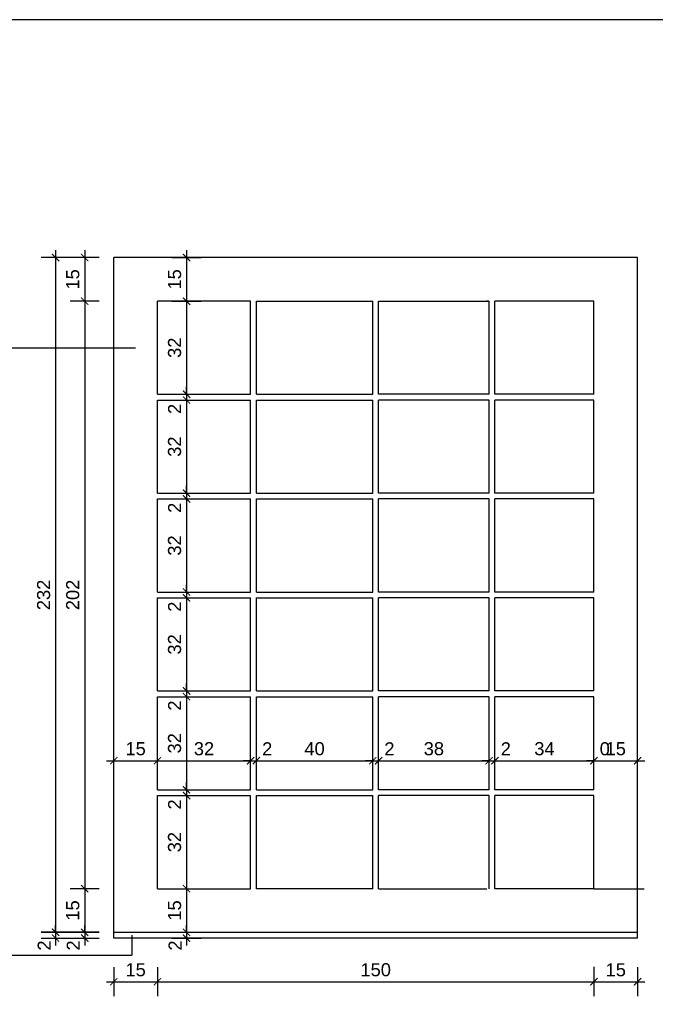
# Model space of a CAD drawing. Header units: millimetres. Extents: x 167273 to 188273, y -125105 to -88145.
# Tile 62 of 210: x 178940 to 179159, y -124136 to -123797. Entities that reach past the tile are written whole.
import ezdxf

# ---------------------------------------------------------------- set-up
doc = ezdxf.new("R2010")
doc.units = ezdxf.units.MM
doc.header["$PDMODE"] = 35
doc.header["$PDSIZE"] = 5
for name, color, linetype in [('a-wymiary', 9, 'Continuous'), ('b-cienka', 9, 'Continuous'), ('b-widokowa', 7, 'Continuous'), ('CIENKIE', 9, 'Continuous'), ('WYMIAR_PODST', 161, 'Continuous')]:
    doc.layers.add(name, color=color, linetype=linetype)
doc.styles.add('PPAB_25', font='ARIAL.TTF', dxfattribs={"height": 4.5})
doc.dimstyles.new('PPAB_25', dxfattribs={"dimscale": 0, "dimtxt": 4.5, "dimasz": 2.5, "dimexe": 5, "dimexo": 5, "dimgap": 1.8, "dimtad": 1, "dimdec": 0, "dimrnd": 0.5, "dimzin": 0, "dimdsep": 46, "dimtxsty": 'PPAB_25', "dimblk": 'ARCHTICK', "dimcen": 0.09, "dimdle": 2.5, "dimclrd": 9, "dimclre": 9, "dimclrt": 161, "dimadec": 0, "dimazin": 0, "dimtfac": 1, "dimtdec": 0, "dimtofl": 0, "dimtmove": 2, "dimatfit": 3, "dimldrblk": 'ARCHTICK', "dimfxl": 0, "dimtolj": 1, "dimtzin": 0, "dimarcsym": 0})

# ---------------------------------------------------------------- blocks, each defined once
blk = doc.blocks.new('_ArchTick')
at = {"layer": 'WYMIAR_PODST', "color": 0, "const_width": 0.15}
blk.add_lwpolyline([(-0.5, -0.5), (0.5, 0.5)], dxfattribs=at)
blk = doc.blocks.new('*D566')
at = {"layer": 'a-wymiary', "color": 9, "lineweight": -2}
for p, q in [((178997.6, -123876.71), (178997.6, -123896.71)), ((178992.6, -123879.21), (179002.6, -123879.21)), ((178992.6, -123894.21), (179002.6, -123894.21))]:
    blk.add_line(p, q, dxfattribs=at)
at = {"layer": 'Defpoints', "color": 0}
for p in [(178987.6, -123879.21), (178987.6, -123894.21), (178997.6, -123894.21)]:
    blk.add_point(p, dxfattribs=at)
at = {"layer": 'a-wymiary', "color": 9, "lineweight": -2, "xscale": 2.5, "yscale": 2.5, "zscale": 2.5}
for p, rotation in [((178997.6, -123879.21), 90), ((178997.6, -123894.21), 270)]:
    blk.add_blockref('_ArchTick', p, dxfattribs=dict(at, rotation=rotation))
at = {"layer": 'a-wymiary', "color": 161, "insert": (178993.51, -123886.71), "char_height": 4.5, "attachment_point": 5, "rotation": 90, "style": 'PPAB_25'}
blk.add_mtext('\\A1;15', dxfattribs=at)
blk = doc.blocks.new('*D567')
at = {"layer": 'a-wymiary', "color": 9, "lineweight": -2}
for p, q in [((178992.6, -123894.21), (179002.6, -123894.21)), ((178997.6, -123891.71), (178997.6, -123928.71)), ((178992.6, -123926.21), (179002.6, -123926.21))]:
    blk.add_line(p, q, dxfattribs=at)
at = {"layer": 'Defpoints', "color": 0}
for p in [(178987.6, -123894.21), (178987.6, -123926.21), (178997.6, -123926.21)]:
    blk.add_point(p, dxfattribs=at)
at = {"layer": 'a-wymiary', "color": 9, "lineweight": -2, "xscale": 2.5, "yscale": 2.5, "zscale": 2.5}
for p, rotation in [((178997.6, -123894.21), 90), ((178997.6, -123926.21), 270)]:
    blk.add_blockref('_ArchTick', p, dxfattribs=dict(at, rotation=rotation))
at = {"layer": 'a-wymiary', "color": 161, "insert": (178993.5, -123910.21), "char_height": 4.5, "attachment_point": 5, "rotation": 90, "style": 'PPAB_25'}
blk.add_mtext('\\A1;32', dxfattribs=at)
blk = doc.blocks.new('*D568')
at = {"layer": 'a-wymiary', "color": 9, "lineweight": -2}
for p, q in [((178997.6, -123925.71), (178997.6, -123962.71)), ((178992.6, -123928.21), (179002.6, -123928.21)), ((178992.6, -123960.21), (179002.6, -123960.21))]:
    blk.add_line(p, q, dxfattribs=at)
at = {"layer": 'Defpoints', "color": 0}
for p in [(178987.6, -123928.21), (178987.6, -123960.21), (178997.6, -123960.21)]:
    blk.add_point(p, dxfattribs=at)
at = {"layer": 'a-wymiary', "color": 9, "lineweight": -2, "xscale": 2.5, "yscale": 2.5, "zscale": 2.5}
for p, rotation in [((178997.6, -123928.21), 90), ((178997.6, -123960.21), 270)]:
    blk.add_blockref('_ArchTick', p, dxfattribs=dict(at, rotation=rotation))
at = {"layer": 'a-wymiary', "color": 161, "insert": (178993.5, -123944.21), "char_height": 4.5, "attachment_point": 5, "rotation": 90, "style": 'PPAB_25'}
blk.add_mtext('\\A1;32', dxfattribs=at)
blk = doc.blocks.new('*D569')
at = {"layer": 'a-wymiary', "color": 9, "lineweight": -2}
for p, q in [((178997.6, -123959.71), (178997.6, -123996.71)), ((178992.6, -123962.21), (179002.6, -123962.21)), ((178992.6, -123994.21), (179002.6, -123994.21))]:
    blk.add_line(p, q, dxfattribs=at)
at = {"layer": 'Defpoints', "color": 0}
for p in [(178987.6, -123962.21), (178987.6, -123994.21), (178997.6, -123994.21)]:
    blk.add_point(p, dxfattribs=at)
at = {"layer": 'a-wymiary', "color": 9, "lineweight": -2, "xscale": 2.5, "yscale": 2.5, "zscale": 2.5}
for p, rotation in [((178997.6, -123962.21), 90), ((178997.6, -123994.21), 270)]:
    blk.add_blockref('_ArchTick', p, dxfattribs=dict(at, rotation=rotation))
at = {"layer": 'a-wymiary', "color": 161, "insert": (178993.5, -123978.21), "char_height": 4.5, "attachment_point": 5, "rotation": 90, "style": 'PPAB_25'}
blk.add_mtext('\\A1;32', dxfattribs=at)
blk = doc.blocks.new('*D570')
at = {"layer": 'a-wymiary', "color": 9, "lineweight": -2}
for p, q in [((178997.6, -123993.71), (178997.6, -124030.71)), ((178992.6, -123996.21), (179002.6, -123996.21)), ((178992.6, -124028.21), (179002.6, -124028.21))]:
    blk.add_line(p, q, dxfattribs=at)
at = {"layer": 'Defpoints', "color": 0}
for p in [(178987.6, -123996.21), (178987.6, -124028.21), (178997.6, -124028.21)]:
    blk.add_point(p, dxfattribs=at)
at = {"layer": 'a-wymiary', "color": 9, "lineweight": -2, "xscale": 2.5, "yscale": 2.5, "zscale": 2.5}
for p, rotation in [((178997.6, -123996.21), 90), ((178997.6, -124028.21), 270)]:
    blk.add_blockref('_ArchTick', p, dxfattribs=dict(at, rotation=rotation))
at = {"layer": 'a-wymiary', "color": 161, "insert": (178993.5, -124012.21), "char_height": 4.5, "attachment_point": 5, "rotation": 90, "style": 'PPAB_25'}
blk.add_mtext('\\A1;32', dxfattribs=at)
blk = doc.blocks.new('*D571')
at = {"layer": 'a-wymiary', "color": 9, "lineweight": -2}
for p, q in [((178997.6, -124027.71), (178997.6, -124064.71)), ((178992.6, -124030.21), (179002.6, -124030.21)), ((178992.6, -124062.21), (179002.6, -124062.21))]:
    blk.add_line(p, q, dxfattribs=at)
at = {"layer": 'Defpoints', "color": 0}
for p in [(178987.6, -124030.21), (178987.6, -124062.21), (178997.6, -124062.21)]:
    blk.add_point(p, dxfattribs=at)
at = {"layer": 'a-wymiary', "color": 9, "lineweight": -2, "xscale": 2.5, "yscale": 2.5, "zscale": 2.5}
for p, rotation in [((178997.6, -124030.21), 90), ((178997.6, -124062.21), 270)]:
    blk.add_blockref('_ArchTick', p, dxfattribs=dict(at, rotation=rotation))
at = {"layer": 'a-wymiary', "color": 161, "insert": (178993.5, -124046.21), "char_height": 4.5, "attachment_point": 5, "rotation": 90, "style": 'PPAB_25'}
blk.add_mtext('\\A1;32', dxfattribs=at)
blk = doc.blocks.new('*D572')
at = {"layer": 'a-wymiary', "color": 9, "lineweight": -2}
for p, q in [((178997.6, -124062.21), (178997.6, -124059.71)), ((178992.6, -124062.21), (179002.6, -124062.21)), ((178992.6, -124064.21), (179002.6, -124064.21)), ((178997.6, -124064.21), (178997.6, -124066.71))]:
    blk.add_line(p, q, dxfattribs=at)
at = {"layer": 'Defpoints', "color": 0}
for p in [(178987.6, -124062.21), (178987.6, -124064.21), (178997.6, -124064.21)]:
    blk.add_point(p, dxfattribs=at)
at = {"layer": 'a-wymiary', "color": 9, "lineweight": -2, "xscale": 2.5, "yscale": 2.5, "zscale": 2.5}
for p, rotation in [((178997.6, -124062.21), 270), ((178997.6, -124064.21), 90)]:
    blk.add_blockref('_ArchTick', p, dxfattribs=dict(at, rotation=rotation))
at = {"layer": 'a-wymiary', "color": 161, "insert": (178993.5, -124067.24), "char_height": 4.5, "attachment_point": 5, "rotation": 90, "style": 'PPAB_25'}
blk.add_mtext('\\A1;2', dxfattribs=at)
blk = doc.blocks.new('*D573')
at = {"layer": 'a-wymiary', "color": 9, "lineweight": -2}
for p, q in [((178997.6, -124061.71), (178997.6, -124098.71)), ((178992.6, -124064.21), (179002.6, -124064.21)), ((178992.6, -124096.21), (179002.6, -124096.21))]:
    blk.add_line(p, q, dxfattribs=at)
at = {"layer": 'Defpoints', "color": 0}
for p in [(178987.6, -124064.21), (178987.6, -124096.21), (178997.6, -124096.21)]:
    blk.add_point(p, dxfattribs=at)
at = {"layer": 'a-wymiary', "color": 9, "lineweight": -2, "xscale": 2.5, "yscale": 2.5, "zscale": 2.5}
for p, rotation in [((178997.6, -124064.21), 90), ((178997.6, -124096.21), 270)]:
    blk.add_blockref('_ArchTick', p, dxfattribs=dict(at, rotation=rotation))
at = {"layer": 'a-wymiary', "color": 161, "insert": (178993.5, -124080.21), "char_height": 4.5, "attachment_point": 5, "rotation": 90, "style": 'PPAB_25'}
blk.add_mtext('\\A1;32', dxfattribs=at)
blk = doc.blocks.new('*D574')
at = {"layer": 'a-wymiary', "color": 9, "lineweight": -2}
for p, q in [((178997.6, -124093.71), (178997.6, -124113.71)), ((178992.6, -124096.21), (179002.6, -124096.21)), ((178992.6, -124111.21), (179002.6, -124111.21))]:
    blk.add_line(p, q, dxfattribs=at)
at = {"layer": 'Defpoints', "color": 0}
for p in [(178987.6, -124096.21), (178987.6, -124111.21), (178997.6, -124111.21)]:
    blk.add_point(p, dxfattribs=at)
at = {"layer": 'a-wymiary', "color": 9, "lineweight": -2, "xscale": 2.5, "yscale": 2.5, "zscale": 2.5}
for p, rotation in [((178997.6, -124096.21), 90), ((178997.6, -124111.21), 270)]:
    blk.add_blockref('_ArchTick', p, dxfattribs=dict(at, rotation=rotation))
at = {"layer": 'a-wymiary', "color": 161, "insert": (178993.51, -124103.71), "char_height": 4.5, "attachment_point": 5, "rotation": 90, "style": 'PPAB_25'}
blk.add_mtext('\\A1;15', dxfattribs=at)
blk = doc.blocks.new('*D575')
at = {"layer": 'a-wymiary', "color": 9, "lineweight": -2}
for p, q in [((178997.6, -124111.21), (178997.6, -124108.71)), ((178992.6, -124111.21), (179002.6, -124111.21)), ((178992.6, -124113.21), (179002.6, -124113.21)), ((178997.6, -124113.21), (178997.6, -124115.71))]:
    blk.add_line(p, q, dxfattribs=at)
at = {"layer": 'Defpoints', "color": 0}
for p in [(178987.6, -124111.21), (178987.6, -124113.21), (178997.6, -124113.21)]:
    blk.add_point(p, dxfattribs=at)
at = {"layer": 'a-wymiary', "color": 9, "lineweight": -2, "xscale": 2.5, "yscale": 2.5, "zscale": 2.5}
for p, rotation in [((178997.6, -124111.21), 270), ((178997.6, -124113.21), 90)]:
    blk.add_blockref('_ArchTick', p, dxfattribs=dict(at, rotation=rotation))
at = {"layer": 'a-wymiary', "color": 161, "insert": (178993.68, -124115.74), "char_height": 4.5, "attachment_point": 5, "rotation": 90, "style": 'PPAB_25'}
blk.add_mtext('\\A1;2', dxfattribs=at)
blk = doc.blocks.new('*D576')
at = {"layer": 'a-wymiary', "color": 9, "lineweight": -2}
for p, q in [((178997.6, -124028.21), (178997.6, -124025.71)), ((178992.6, -124028.21), (179002.6, -124028.21)), ((178992.6, -124030.21), (179002.6, -124030.21)), ((178997.6, -124030.21), (178997.6, -124032.71))]:
    blk.add_line(p, q, dxfattribs=at)
at = {"layer": 'Defpoints', "color": 0}
for p in [(178987.6, -124028.21), (178987.6, -124030.21), (178997.6, -124030.21)]:
    blk.add_point(p, dxfattribs=at)
at = {"layer": 'a-wymiary', "color": 9, "lineweight": -2, "xscale": 2.5, "yscale": 2.5, "zscale": 2.5}
for p, rotation in [((178997.6, -124028.21), 270), ((178997.6, -124030.21), 90)]:
    blk.add_blockref('_ArchTick', p, dxfattribs=dict(at, rotation=rotation))
at = {"layer": 'a-wymiary', "color": 161, "insert": (178993.5, -124033.24), "char_height": 4.5, "attachment_point": 5, "rotation": 90, "style": 'PPAB_25'}
blk.add_mtext('\\A1;2', dxfattribs=at)
blk = doc.blocks.new('*D577')
at = {"layer": 'a-wymiary', "color": 9, "lineweight": -2}
for p, q in [((178997.6, -123994.21), (178997.6, -123991.71)), ((178992.6, -123994.21), (179002.6, -123994.21)), ((178992.6, -123996.21), (179002.6, -123996.21)), ((178997.6, -123996.21), (178997.6, -123998.71))]:
    blk.add_line(p, q, dxfattribs=at)
at = {"layer": 'Defpoints', "color": 0}
for p in [(178987.6, -123994.21), (178987.6, -123996.21), (178997.6, -123996.21)]:
    blk.add_point(p, dxfattribs=at)
at = {"layer": 'a-wymiary', "color": 9, "lineweight": -2, "xscale": 2.5, "yscale": 2.5, "zscale": 2.5}
for p, rotation in [((178997.6, -123994.21), 270), ((178997.6, -123996.21), 90)]:
    blk.add_blockref('_ArchTick', p, dxfattribs=dict(at, rotation=rotation))
at = {"layer": 'a-wymiary', "color": 161, "insert": (178993.5, -123999.24), "char_height": 4.5, "attachment_point": 5, "rotation": 90, "style": 'PPAB_25'}
blk.add_mtext('\\A1;2', dxfattribs=at)
blk = doc.blocks.new('*D578')
at = {"layer": 'a-wymiary', "color": 9, "lineweight": -2}
for p, q in [((178997.6, -123960.21), (178997.6, -123957.71)), ((178992.6, -123960.21), (179002.6, -123960.21)), ((178992.6, -123962.21), (179002.6, -123962.21)), ((178997.6, -123962.21), (178997.6, -123964.71))]:
    blk.add_line(p, q, dxfattribs=at)
at = {"layer": 'Defpoints', "color": 0}
for p in [(178987.6, -123960.21), (178987.6, -123962.21), (178997.6, -123962.21)]:
    blk.add_point(p, dxfattribs=at)
at = {"layer": 'a-wymiary', "color": 9, "lineweight": -2, "xscale": 2.5, "yscale": 2.5, "zscale": 2.5}
for p, rotation in [((178997.6, -123960.21), 270), ((178997.6, -123962.21), 90)]:
    blk.add_blockref('_ArchTick', p, dxfattribs=dict(at, rotation=rotation))
at = {"layer": 'a-wymiary', "color": 161, "insert": (178993.5, -123965.24), "char_height": 4.5, "attachment_point": 5, "rotation": 90, "style": 'PPAB_25'}
blk.add_mtext('\\A1;2', dxfattribs=at)
blk = doc.blocks.new('*D579')
at = {"layer": 'a-wymiary', "color": 9, "lineweight": -2}
for p, q in [((178997.6, -123926.21), (178997.6, -123923.71)), ((178992.6, -123926.21), (179002.6, -123926.21)), ((178992.6, -123928.21), (179002.6, -123928.21)), ((178997.6, -123928.21), (178997.6, -123930.71))]:
    blk.add_line(p, q, dxfattribs=at)
at = {"layer": 'Defpoints', "color": 0}
for p in [(178987.6, -123926.21), (178987.6, -123928.21), (178997.6, -123928.21)]:
    blk.add_point(p, dxfattribs=at)
at = {"layer": 'a-wymiary', "color": 9, "lineweight": -2, "xscale": 2.5, "yscale": 2.5, "zscale": 2.5}
for p, rotation in [((178997.6, -123926.21), 270), ((178997.6, -123928.21), 90)]:
    blk.add_blockref('_ArchTick', p, dxfattribs=dict(at, rotation=rotation))
at = {"layer": 'a-wymiary', "color": 161, "insert": (178993.5, -123931.24), "char_height": 4.5, "attachment_point": 5, "rotation": 90, "style": 'PPAB_25'}
blk.add_mtext('\\A1;2', dxfattribs=at)
blk = doc.blocks.new('*D580')
at = {"layer": 'a-wymiary', "color": 9, "lineweight": -2}
for p, q in [((178972.6, -124057.21), (178972.6, -124047.21)), ((178987.6, -124057.21), (178987.6, -124047.21)), ((178970.1, -124052.21), (178990.1, -124052.21))]:
    blk.add_line(p, q, dxfattribs=at)
at = {"layer": 'Defpoints', "color": 0}
for p in [(178987.6, -124052.21), (178972.6, -124062.21), (178987.6, -124062.21)]:
    blk.add_point(p, dxfattribs=at)
at = {"layer": 'a-wymiary', "color": 9, "lineweight": -2, "xscale": 2.5, "yscale": 2.5, "zscale": 2.5, "rotation": 180}
blk.add_blockref('_ArchTick', (178972.6, -124052.21), dxfattribs=at)
at = {"layer": 'a-wymiary', "color": 9, "lineweight": -2, "xscale": 2.5, "yscale": 2.5, "zscale": 2.5}
blk.add_blockref('_ArchTick', (178987.6, -124052.21), dxfattribs=at)
at = {"layer": 'a-wymiary', "color": 161, "insert": (178980.1, -124048.11), "char_height": 4.5, "attachment_point": 5, "style": 'PPAB_25'}
blk.add_mtext('\\A1;15', dxfattribs=at)
blk = doc.blocks.new('*D581')
at = {"layer": 'a-wymiary', "color": 9, "lineweight": -2}
for p, q in [((178987.6, -124057.21), (178987.6, -124047.21)), ((179019.6, -124057.21), (179019.6, -124047.21)), ((178985.1, -124052.21), (179022.1, -124052.21))]:
    blk.add_line(p, q, dxfattribs=at)
at = {"layer": 'Defpoints', "color": 0}
for p in [(179019.6, -124052.21), (178987.6, -124062.21), (179019.6, -124062.21)]:
    blk.add_point(p, dxfattribs=at)
at = {"layer": 'a-wymiary', "color": 9, "lineweight": -2, "xscale": 2.5, "yscale": 2.5, "zscale": 2.5, "rotation": 180}
blk.add_blockref('_ArchTick', (178987.6, -124052.21), dxfattribs=at)
at = {"layer": 'a-wymiary', "color": 9, "lineweight": -2, "xscale": 2.5, "yscale": 2.5, "zscale": 2.5}
blk.add_blockref('_ArchTick', (179019.6, -124052.21), dxfattribs=at)
at = {"layer": 'a-wymiary', "color": 161, "insert": (179003.6, -124048.11), "char_height": 4.5, "attachment_point": 5, "style": 'PPAB_25'}
blk.add_mtext('\\A1;32', dxfattribs=at)
blk = doc.blocks.new('*D582')
at = {"layer": 'a-wymiary', "color": 9, "lineweight": -2}
for p, q in [((179019.6, -124057.21), (179019.6, -124047.21)), ((179021.6, -124057.21), (179021.6, -124047.21)), ((179019.6, -124052.21), (179017.1, -124052.21)), ((179021.6, -124052.21), (179024.1, -124052.21))]:
    blk.add_line(p, q, dxfattribs=at)
at = {"layer": 'Defpoints', "color": 0}
for p in [(179021.6, -124052.21), (179019.6, -124062.21), (179021.6, -124062.21)]:
    blk.add_point(p, dxfattribs=at)
at = {"layer": 'a-wymiary', "color": 9, "lineweight": -2, "xscale": 2.5, "yscale": 2.5, "zscale": 2.5}
blk.add_blockref('_ArchTick', (179019.6, -124052.21), dxfattribs=at)
at = {"layer": 'a-wymiary', "color": 9, "lineweight": -2, "xscale": 2.5, "yscale": 2.5, "zscale": 2.5, "rotation": 180}
blk.add_blockref('_ArchTick', (179021.6, -124052.21), dxfattribs=at)
at = {"layer": 'a-wymiary', "color": 161, "insert": (179025.33, -124048.13), "char_height": 4.5, "attachment_point": 5, "style": 'PPAB_25'}
blk.add_mtext('\\A1;2', dxfattribs=at)
blk = doc.blocks.new('*D583')
at = {"layer": 'a-wymiary', "color": 9, "lineweight": -2}
for p, q in [((179021.6, -124057.21), (179021.6, -124047.21)), ((179061.6, -124057.21), (179061.6, -124047.21)), ((179019.1, -124052.21), (179064.1, -124052.21))]:
    blk.add_line(p, q, dxfattribs=at)
at = {"layer": 'Defpoints', "color": 0}
for p in [(179061.6, -124052.21), (179021.6, -124062.21), (179061.6, -124062.21)]:
    blk.add_point(p, dxfattribs=at)
at = {"layer": 'a-wymiary', "color": 9, "lineweight": -2, "xscale": 2.5, "yscale": 2.5, "zscale": 2.5, "rotation": 180}
blk.add_blockref('_ArchTick', (179021.6, -124052.21), dxfattribs=at)
at = {"layer": 'a-wymiary', "color": 9, "lineweight": -2, "xscale": 2.5, "yscale": 2.5, "zscale": 2.5}
blk.add_blockref('_ArchTick', (179061.6, -124052.21), dxfattribs=at)
at = {"layer": 'a-wymiary', "color": 161, "insert": (179041.6, -124048.11), "char_height": 4.5, "attachment_point": 5, "style": 'PPAB_25'}
blk.add_mtext('\\A1;40', dxfattribs=at)
blk = doc.blocks.new('*D584')
at = {"layer": 'a-wymiary', "color": 9, "lineweight": -2}
for p, q in [((179063.6, -124057.21), (179063.6, -124047.21)), ((179101.6, -124057.21), (179101.6, -124047.21)), ((179061.1, -124052.21), (179104.1, -124052.21))]:
    blk.add_line(p, q, dxfattribs=at)
at = {"layer": 'Defpoints', "color": 0}
for p in [(179101.6, -124052.21), (179063.6, -124062.21), (179101.6, -124062.21)]:
    blk.add_point(p, dxfattribs=at)
at = {"layer": 'a-wymiary', "color": 9, "lineweight": -2, "xscale": 2.5, "yscale": 2.5, "zscale": 2.5, "rotation": 180}
blk.add_blockref('_ArchTick', (179063.6, -124052.21), dxfattribs=at)
at = {"layer": 'a-wymiary', "color": 9, "lineweight": -2, "xscale": 2.5, "yscale": 2.5, "zscale": 2.5}
blk.add_blockref('_ArchTick', (179101.6, -124052.21), dxfattribs=at)
at = {"layer": 'a-wymiary', "color": 161, "insert": (179082.6, -124048.11), "char_height": 4.5, "attachment_point": 5, "style": 'PPAB_25'}
blk.add_mtext('\\A1;38', dxfattribs=at)
blk = doc.blocks.new('*D585')
at = {"layer": 'a-wymiary', "color": 9, "lineweight": -2}
for p, q in [((179103.6, -124057.21), (179103.6, -124047.21)), ((179137.6, -124057.21), (179137.6, -124047.21)), ((179101.1, -124052.21), (179140.1, -124052.21))]:
    blk.add_line(p, q, dxfattribs=at)
at = {"layer": 'Defpoints', "color": 0}
for p in [(179137.6, -124052.21), (179103.6, -124062.21), (179137.6, -124062.21)]:
    blk.add_point(p, dxfattribs=at)
at = {"layer": 'a-wymiary', "color": 9, "lineweight": -2, "xscale": 2.5, "yscale": 2.5, "zscale": 2.5, "rotation": 180}
blk.add_blockref('_ArchTick', (179103.6, -124052.21), dxfattribs=at)
at = {"layer": 'a-wymiary', "color": 9, "lineweight": -2, "xscale": 2.5, "yscale": 2.5, "zscale": 2.5}
blk.add_blockref('_ArchTick', (179137.6, -124052.21), dxfattribs=at)
at = {"layer": 'a-wymiary', "color": 161, "insert": (179120.6, -124048.11), "char_height": 4.5, "attachment_point": 5, "style": 'PPAB_25'}
blk.add_mtext('\\A1;34', dxfattribs=at)
blk = doc.blocks.new('*D586')
at = {"layer": 'a-wymiary', "color": 9, "lineweight": -2}
for p, q in [((179137.6, -124057.21), (179137.6, -124047.21)), ((179152.6, -124057.21), (179152.6, -124047.21)), ((179135.1, -124052.21), (179155.1, -124052.21))]:
    blk.add_line(p, q, dxfattribs=at)
at = {"layer": 'Defpoints', "color": 0}
for p in [(179152.6, -124052.21), (179137.6, -124062.21), (179152.6, -124062.21)]:
    blk.add_point(p, dxfattribs=at)
at = {"layer": 'a-wymiary', "color": 9, "lineweight": -2, "xscale": 2.5, "yscale": 2.5, "zscale": 2.5, "rotation": 180}
blk.add_blockref('_ArchTick', (179137.6, -124052.21), dxfattribs=at)
at = {"layer": 'a-wymiary', "color": 9, "lineweight": -2, "xscale": 2.5, "yscale": 2.5, "zscale": 2.5}
blk.add_blockref('_ArchTick', (179152.6, -124052.21), dxfattribs=at)
at = {"layer": 'a-wymiary', "color": 161, "insert": (179145.1, -124048.11), "char_height": 4.5, "attachment_point": 5, "style": 'PPAB_25'}
blk.add_mtext('\\A1;15', dxfattribs=at)
blk = doc.blocks.new('*D587')
at = {"layer": 'a-wymiary', "color": 9, "lineweight": -2}
for p, q in [((179061.6, -124057.21), (179061.6, -124047.21)), ((179063.6, -124057.21), (179063.6, -124047.21)), ((179061.6, -124052.21), (179059.1, -124052.21)), ((179063.6, -124052.21), (179066.1, -124052.21))]:
    blk.add_line(p, q, dxfattribs=at)
at = {"layer": 'Defpoints', "color": 0}
for p in [(179063.6, -124052.21), (179061.6, -124062.21), (179063.6, -124062.21)]:
    blk.add_point(p, dxfattribs=at)
at = {"layer": 'a-wymiary', "color": 9, "lineweight": -2, "xscale": 2.5, "yscale": 2.5, "zscale": 2.5}
blk.add_blockref('_ArchTick', (179061.6, -124052.21), dxfattribs=at)
at = {"layer": 'a-wymiary', "color": 9, "lineweight": -2, "xscale": 2.5, "yscale": 2.5, "zscale": 2.5, "rotation": 180}
blk.add_blockref('_ArchTick', (179063.6, -124052.21), dxfattribs=at)
at = {"layer": 'a-wymiary', "color": 161, "insert": (179067.33, -124048.13), "char_height": 4.5, "attachment_point": 5, "style": 'PPAB_25'}
blk.add_mtext('\\A1;2', dxfattribs=at)
blk = doc.blocks.new('*D588')
at = {"layer": 'a-wymiary', "color": 9, "lineweight": -2}
for p, q in [((179101.6, -124057.21), (179101.6, -124047.21)), ((179103.6, -124057.21), (179103.6, -124047.21)), ((179101.6, -124052.21), (179099.1, -124052.21)), ((179103.6, -124052.21), (179106.1, -124052.21))]:
    blk.add_line(p, q, dxfattribs=at)
at = {"layer": 'Defpoints', "color": 0}
for p in [(179103.6, -124052.21), (179101.6, -124062.21), (179103.6, -124062.21)]:
    blk.add_point(p, dxfattribs=at)
at = {"layer": 'a-wymiary', "color": 9, "lineweight": -2, "xscale": 2.5, "yscale": 2.5, "zscale": 2.5}
blk.add_blockref('_ArchTick', (179101.6, -124052.21), dxfattribs=at)
at = {"layer": 'a-wymiary', "color": 9, "lineweight": -2, "xscale": 2.5, "yscale": 2.5, "zscale": 2.5, "rotation": 180}
blk.add_blockref('_ArchTick', (179103.6, -124052.21), dxfattribs=at)
at = {"layer": 'a-wymiary', "color": 161, "insert": (179107.33, -124048.13), "char_height": 4.5, "attachment_point": 5, "style": 'PPAB_25'}
blk.add_mtext('\\A1;2', dxfattribs=at)
blk = doc.blocks.new('*D589')
at = {"layer": 'a-wymiary', "color": 9, "lineweight": -2}
for p, q in [((179137.6, -124057.21), (179137.6, -124047.21)), ((179137.6, -124057.21), (179137.6, -124047.21)), ((179137.6, -124052.21), (179135.1, -124052.21)), ((179137.6, -124052.21), (179140.1, -124052.21))]:
    blk.add_line(p, q, dxfattribs=at)
at = {"layer": 'Defpoints', "color": 0}
for p in [(179137.6, -124052.21), (179137.6, -124062.21), (179137.6, -124062.21)]:
    blk.add_point(p, dxfattribs=at)
at = {"layer": 'a-wymiary', "color": 9, "lineweight": -2, "xscale": 2.5, "yscale": 2.5, "zscale": 2.5}
blk.add_blockref('_ArchTick', (179137.6, -124052.21), dxfattribs=at)
at = {"layer": 'a-wymiary', "color": 9, "lineweight": -2, "xscale": 2.5, "yscale": 2.5, "zscale": 2.5, "rotation": 180}
blk.add_blockref('_ArchTick', (179137.6, -124052.21), dxfattribs=at)
at = {"layer": 'a-wymiary', "color": 161, "insert": (179141.33, -124048.13), "char_height": 4.5, "attachment_point": 5, "style": 'PPAB_25'}
blk.add_mtext('\\A1;0', dxfattribs=at)
blk = doc.blocks.new('*D609')
at = {"layer": 'a-wymiary', "color": 9, "lineweight": -2}
for p, q in [((178962.6, -123876.71), (178962.6, -123896.71)), ((178967.6, -123879.21), (178957.6, -123879.21)), ((178967.6, -123894.21), (178957.6, -123894.21))]:
    blk.add_line(p, q, dxfattribs=at)
at = {"layer": 'Defpoints', "color": 0}
for p in [(178972.6, -123879.21), (178962.6, -123894.21), (178972.6, -123894.21)]:
    blk.add_point(p, dxfattribs=at)
at = {"layer": 'a-wymiary', "color": 9, "lineweight": -2, "xscale": 2.5, "yscale": 2.5, "zscale": 2.5}
for p, rotation in [((178962.6, -123879.21), 90), ((178962.6, -123894.21), 270)]:
    blk.add_blockref('_ArchTick', p, dxfattribs=dict(at, rotation=rotation))
at = {"layer": 'a-wymiary', "color": 161, "insert": (178958.51, -123886.71), "char_height": 4.5, "attachment_point": 5, "rotation": 90, "style": 'PPAB_25'}
blk.add_mtext('\\A1;15', dxfattribs=at)
blk = doc.blocks.new('*D610')
at = {"layer": 'a-wymiary', "color": 9, "lineweight": -2}
for p, q in [((178967.6, -123894.21), (178957.6, -123894.21)), ((178962.6, -123891.71), (178962.6, -124098.71)), ((178967.6, -124096.21), (178957.6, -124096.21))]:
    blk.add_line(p, q, dxfattribs=at)
at = {"layer": 'Defpoints', "color": 0}
for p in [(178972.6, -123894.21), (178962.6, -124096.21), (178972.6, -124096.21)]:
    blk.add_point(p, dxfattribs=at)
at = {"layer": 'a-wymiary', "color": 9, "lineweight": -2, "xscale": 2.5, "yscale": 2.5, "zscale": 2.5}
for p, rotation in [((178962.6, -123894.21), 90), ((178962.6, -124096.21), 270)]:
    blk.add_blockref('_ArchTick', p, dxfattribs=dict(at, rotation=rotation))
at = {"layer": 'a-wymiary', "color": 161, "insert": (178958.51, -123995.21), "char_height": 4.5, "attachment_point": 5, "rotation": 90, "style": 'PPAB_25'}
blk.add_mtext('\\A1;202', dxfattribs=at)
blk = doc.blocks.new('*D611')
at = {"layer": 'a-wymiary', "color": 9, "lineweight": -2}
for p, q in [((178962.6, -124093.71), (178962.6, -124113.71)), ((178967.6, -124096.21), (178957.6, -124096.21)), ((178967.6, -124111.21), (178957.6, -124111.21))]:
    blk.add_line(p, q, dxfattribs=at)
at = {"layer": 'Defpoints', "color": 0}
for p in [(178972.6, -124096.21), (178962.6, -124111.21), (178972.6, -124111.21)]:
    blk.add_point(p, dxfattribs=at)
at = {"layer": 'a-wymiary', "color": 9, "lineweight": -2, "xscale": 2.5, "yscale": 2.5, "zscale": 2.5}
for p, rotation in [((178962.6, -124096.21), 90), ((178962.6, -124111.21), 270)]:
    blk.add_blockref('_ArchTick', p, dxfattribs=dict(at, rotation=rotation))
at = {"layer": 'a-wymiary', "color": 161, "insert": (178958.51, -124103.71), "char_height": 4.5, "attachment_point": 5, "rotation": 90, "style": 'PPAB_25'}
blk.add_mtext('\\A1;15', dxfattribs=at)
blk = doc.blocks.new('*D612')
at = {"layer": 'a-wymiary', "color": 9, "lineweight": -2}
for p, q in [((178962.6, -124111.21), (178962.6, -124108.71)), ((178957.6, -124111.21), (178967.6, -124111.21)), ((178957.6, -124113.21), (178967.6, -124113.21)), ((178962.6, -124113.21), (178962.6, -124115.71))]:
    blk.add_line(p, q, dxfattribs=at)
at = {"layer": 'Defpoints', "color": 0}
for p in [(178952.6, -124111.21), (178952.6, -124113.21), (178962.6, -124113.21)]:
    blk.add_point(p, dxfattribs=at)
at = {"layer": 'a-wymiary', "color": 9, "lineweight": -2, "xscale": 2.5, "yscale": 2.5, "zscale": 2.5}
for p, rotation in [((178962.6, -124111.21), 270), ((178962.6, -124113.21), 90)]:
    blk.add_blockref('_ArchTick', p, dxfattribs=dict(at, rotation=rotation))
at = {"layer": 'a-wymiary', "color": 161, "insert": (178958.68, -124115.74), "char_height": 4.5, "attachment_point": 5, "rotation": 90, "style": 'PPAB_25'}
blk.add_mtext('\\A1;2', dxfattribs=at)
blk = doc.blocks.new('*D613')
at = {"layer": 'a-wymiary', "color": 9, "lineweight": -2}
for p, q in [((178952.6, -123876.71), (178952.6, -124113.71)), ((178957.6, -123879.21), (178947.6, -123879.21)), ((178957.6, -124111.21), (178947.6, -124111.21))]:
    blk.add_line(p, q, dxfattribs=at)
at = {"layer": 'Defpoints', "color": 0}
for p in [(178962.6, -123879.21), (178952.6, -124111.21), (178962.6, -124111.21)]:
    blk.add_point(p, dxfattribs=at)
at = {"layer": 'a-wymiary', "color": 9, "lineweight": -2, "xscale": 2.5, "yscale": 2.5, "zscale": 2.5}
for p, rotation in [((178952.6, -123879.21), 90), ((178952.6, -124111.21), 270)]:
    blk.add_blockref('_ArchTick', p, dxfattribs=dict(at, rotation=rotation))
at = {"layer": 'a-wymiary', "color": 161, "insert": (178948.5, -123995.21), "char_height": 4.5, "attachment_point": 5, "rotation": 90, "style": 'PPAB_25'}
blk.add_mtext('\\A1;232', dxfattribs=at)
blk = doc.blocks.new('*D614')
at = {"layer": 'a-wymiary', "color": 9, "lineweight": -2}
for p, q in [((178952.6, -124111.21), (178952.6, -124108.71)), ((178947.6, -124111.21), (178957.6, -124111.21)), ((178947.6, -124113.21), (178957.6, -124113.21)), ((178952.6, -124113.21), (178952.6, -124115.71))]:
    blk.add_line(p, q, dxfattribs=at)
at = {"layer": 'Defpoints', "color": 0}
for p in [(178942.6, -124111.21), (178942.6, -124113.21), (178952.6, -124113.21)]:
    blk.add_point(p, dxfattribs=at)
at = {"layer": 'a-wymiary', "color": 9, "lineweight": -2, "xscale": 2.5, "yscale": 2.5, "zscale": 2.5}
for p, rotation in [((178952.6, -124111.21), 270), ((178952.6, -124113.21), 90)]:
    blk.add_blockref('_ArchTick', p, dxfattribs=dict(at, rotation=rotation))
at = {"layer": 'a-wymiary', "color": 161, "insert": (178948.68, -124115.74), "char_height": 4.5, "attachment_point": 5, "rotation": 90, "style": 'PPAB_25'}
blk.add_mtext('\\A1;2', dxfattribs=at)
blk = doc.blocks.new('*D615')
at = {"layer": 'a-wymiary', "color": 9, "lineweight": -2}
for p, q in [((178972.6, -124123.21), (178972.6, -124133.21)), ((178987.6, -124123.21), (178987.6, -124133.21)), ((178970.1, -124128.21), (178990.1, -124128.21))]:
    blk.add_line(p, q, dxfattribs=at)
at = {"layer": 'Defpoints', "color": 0}
for p in [(178972.6, -124118.21), (178987.6, -124118.21), (178987.6, -124128.21)]:
    blk.add_point(p, dxfattribs=at)
at = {"layer": 'a-wymiary', "color": 9, "lineweight": -2, "xscale": 2.5, "yscale": 2.5, "zscale": 2.5, "rotation": 180}
blk.add_blockref('_ArchTick', (178972.6, -124128.21), dxfattribs=at)
at = {"layer": 'a-wymiary', "color": 9, "lineweight": -2, "xscale": 2.5, "yscale": 2.5, "zscale": 2.5}
blk.add_blockref('_ArchTick', (178987.6, -124128.21), dxfattribs=at)
at = {"layer": 'a-wymiary', "color": 161, "insert": (178980.1, -124124.11), "char_height": 4.5, "attachment_point": 5, "style": 'PPAB_25'}
blk.add_mtext('\\A1;15', dxfattribs=at)
blk = doc.blocks.new('*D616')
at = {"layer": 'a-wymiary', "color": 9, "lineweight": -2}
for p, q in [((178987.6, -124123.21), (178987.6, -124133.21)), ((179137.6, -124123.21), (179137.6, -124133.21)), ((178985.1, -124128.21), (179140.1, -124128.21))]:
    blk.add_line(p, q, dxfattribs=at)
at = {"layer": 'Defpoints', "color": 0}
for p in [(178987.6, -124118.21), (179137.6, -124118.21), (179137.6, -124128.21)]:
    blk.add_point(p, dxfattribs=at)
at = {"layer": 'a-wymiary', "color": 9, "lineweight": -2, "xscale": 2.5, "yscale": 2.5, "zscale": 2.5, "rotation": 180}
blk.add_blockref('_ArchTick', (178987.6, -124128.21), dxfattribs=at)
at = {"layer": 'a-wymiary', "color": 9, "lineweight": -2, "xscale": 2.5, "yscale": 2.5, "zscale": 2.5}
blk.add_blockref('_ArchTick', (179137.6, -124128.21), dxfattribs=at)
at = {"layer": 'a-wymiary', "color": 161, "insert": (179062.6, -124124.11), "char_height": 4.5, "attachment_point": 5, "style": 'PPAB_25'}
blk.add_mtext('\\A1;150', dxfattribs=at)
blk = doc.blocks.new('*D617')
at = {"layer": 'a-wymiary', "color": 9, "lineweight": -2}
for p, q in [((179137.6, -124123.11), (179137.6, -124133.21)), ((179152.6, -124123.21), (179152.6, -124133.21)), ((179135.1, -124128.21), (179155.1, -124128.21))]:
    blk.add_line(p, q, dxfattribs=at)
at = {"layer": 'Defpoints', "color": 0}
for p in [(179137.6, -124118.11), (179152.6, -124118.21), (179152.6, -124128.21)]:
    blk.add_point(p, dxfattribs=at)
at = {"layer": 'a-wymiary', "color": 9, "lineweight": -2, "xscale": 2.5, "yscale": 2.5, "zscale": 2.5, "rotation": 180}
blk.add_blockref('_ArchTick', (179137.6, -124128.21), dxfattribs=at)
at = {"layer": 'a-wymiary', "color": 9, "lineweight": -2, "xscale": 2.5, "yscale": 2.5, "zscale": 2.5}
blk.add_blockref('_ArchTick', (179152.6, -124128.21), dxfattribs=at)
at = {"layer": 'a-wymiary', "color": 161, "insert": (179145.1, -124124.11), "char_height": 4.5, "attachment_point": 5, "style": 'PPAB_25'}
blk.add_mtext('\\A1;15', dxfattribs=at)

msp = doc.modelspace()

# ---------------------------------------------------------------- linework, layer by layer
at = {"layer": 'b-cienka'}
msp.add_lwpolyline([(178715.19, -124317.38), (179289.56, -124317.38), (179289.56, -123797.42), (178715.19, -123797.42)], close=True, dxfattribs=at)
at = {"layer": 'b-widokowa', "ltscale": 100}
for p, q in [((178972.6, -124113.21), (178972.6, -123879.21)), ((179152.6, -123879.21), (178972.6, -123879.21)), ((179152.6, -124113.21), (179152.6, -123879.21)), ((179019.6, -123894.21), (178987.6, -123894.21)), ((178987.6, -123926.21), (178987.6, -123894.21)), ((179019.6, -123926.21), (179019.6, -123894.21)), ((179021.6, -123894.21), (179061.6, -123894.21)), ((179021.6, -123926.21), (179021.6, -123894.21)), ((179057.6, -123894.21), (179058.1, -123894.21)), ((179061.6, -123926.21), (179061.6, -123894.21)), ((179063.6, -123894.21), (179101.6, -123894.21)), ((179063.6, -123926.21), (179063.6, -123894.21)), ((179101.35, -123894.21), (179100.85, -123894.21)), ((179101.6, -123926.21), (179101.6, -123894.21)), ((179103.6, -123926.21), (179103.6, -123894.21)), ((179137.6, -123894.21), (179103.6, -123894.21)), ((179137.6, -123926.21), (179137.6, -123894.21)), ((179137.6, -123926.21), (179137.6, -123894.21)), ((179137.6, -123926.21), (179137.6, -123894.21)), ((179137.6, -123926.21), (179137.6, -123894.21)), ((179137.6, -123894.21), (179137.6, -123894.21)), ((178987.6, -123926.21), (179019.6, -123926.21)), ((179021.6, -123926.21), (179061.6, -123926.21)), ((179101.6, -123926.21), (179063.6, -123926.21)), ((179137.6, -123926.21), (179103.6, -123926.21)), ((179137.6, -123926.21), (179137.6, -123926.21)), ((178987.6, -123928.21), (179019.6, -123928.21)), ((178987.6, -123960.21), (178987.6, -123928.21)), ((179019.6, -123960.21), (179019.6, -123928.21)), ((179021.6, -123928.21), (179061.6, -123928.21)), ((179021.6, -123960.21), (179021.6, -123928.21)), ((179061.6, -123960.21), (179061.6, -123928.21)), ((179101.6, -123928.21), (179063.6, -123928.21)), ((179063.6, -123960.21), (179063.6, -123928.21)), ((179101.6, -123960.21), (179101.6, -123928.21)), ((179137.6, -123928.21), (179103.6, -123928.21)), ((179103.6, -123960.21), (179103.6, -123928.21)), ((179137.6, -123960.21), (179137.6, -123928.21)), ((179137.6, -123960.21), (179137.6, -123928.21)), ((179137.6, -123928.21), (179137.6, -123928.21)), ((179137.6, -123960.21), (179137.6, -123928.21)), ((179137.6, -123960.21), (179137.6, -123928.21)), ((179137.6, -123960.21), (179137.6, -123928.21)), ((178987.6, -123960.21), (179019.6, -123960.21)), ((179021.6, -123960.21), (179061.6, -123960.21)), ((179101.6, -123960.21), (179063.6, -123960.21)), ((179137.6, -123960.21), (179103.6, -123960.21)), ((179137.6, -123960.21), (179137.6, -123960.21)), ((178987.6, -123962.21), (179019.6, -123962.21)), ((178987.6, -123994.21), (178987.6, -123962.21)), ((179019.6, -123994.21), (179019.6, -123962.21)), ((179021.6, -123962.21), (179061.6, -123962.21)), ((179021.6, -123994.21), (179021.6, -123962.21)), ((179061.6, -123994.21), (179061.6, -123962.21)), ((179101.6, -123962.21), (179063.6, -123962.21)), ((179063.6, -123994.21), (179063.6, -123962.21)), ((179101.6, -123994.21), (179101.6, -123962.21)), ((179137.6, -123962.21), (179103.6, -123962.21)), ((179103.6, -123994.21), (179103.6, -123962.21)), ((179137.6, -123994.21), (179137.6, -123962.21)), ((179137.6, -123994.21), (179137.6, -123962.21)), ((179137.6, -123962.21), (179137.6, -123962.21)), ((179137.6, -123994.21), (179137.6, -123962.21)), ((179137.6, -123994.21), (179137.6, -123962.21)), ((179137.6, -123994.21), (179137.6, -123962.21)), ((178987.6, -123994.21), (179019.6, -123994.21)), ((179021.6, -123994.21), (179061.6, -123994.21)), ((179101.6, -123994.21), (179063.6, -123994.21)), ((179137.6, -123994.21), (179103.6, -123994.21)), ((179137.6, -123994.21), (179137.6, -123994.21)), ((178987.6, -123996.21), (179019.6, -123996.21)), ((178987.6, -124028.21), (178987.6, -123996.21)), ((179019.6, -124028.21), (179019.6, -123996.21)), ((179021.6, -123996.21), (179061.6, -123996.21)), ((179021.6, -124028.21), (179021.6, -123996.21)), ((179061.6, -124028.21), (179061.6, -123996.21)), ((179101.6, -123996.21), (179063.6, -123996.21)), ((179063.6, -124028.21), (179063.6, -123996.21)), ((179101.6, -124028.21), (179101.6, -123996.21)), ((179137.6, -123996.21), (179103.6, -123996.21)), ((179103.6, -124028.21), (179103.6, -123996.21)), ((179137.6, -124028.21), (179137.6, -123996.21)), ((179137.6, -124028.21), (179137.6, -123996.21)), ((179137.6, -123996.21), (179137.6, -123996.21)), ((179137.6, -124028.21), (179137.6, -123996.21)), ((179137.6, -124028.21), (179137.6, -123996.21)), ((179137.6, -124028.21), (179137.6, -123996.21)), ((178987.6, -124028.21), (179019.6, -124028.21)), ((179021.6, -124028.21), (179061.6, -124028.21)), ((179101.6, -124028.21), (179063.6, -124028.21)), ((179137.6, -124028.21), (179103.6, -124028.21)), ((179137.6, -124028.21), (179137.6, -124028.21)), ((178987.6, -124030.21), (179019.6, -124030.21)), ((178987.6, -124062.21), (178987.6, -124030.21)), ((179019.6, -124062.21), (179019.6, -124030.21)), ((179021.6, -124030.21), (179061.6, -124030.21)), ((179021.6, -124062.21), (179021.6, -124030.21)), ((179061.6, -124062.21), (179061.6, -124030.21)), ((179101.6, -124030.21), (179063.6, -124030.21)), ((179063.6, -124062.21), (179063.6, -124030.21)), ((179101.6, -124062.21), (179101.6, -124030.21)), ((179137.6, -124030.21), (179103.6, -124030.21)), ((179103.6, -124062.21), (179103.6, -124030.21)), ((179137.6, -124062.21), (179137.6, -124030.21)), ((179137.6, -124062.21), (179137.6, -124030.21)), ((179137.6, -124030.21), (179137.6, -124030.21)), ((179137.6, -124062.21), (179137.6, -124030.21)), ((179137.6, -124062.21), (179137.6, -124030.21)), ((179137.6, -124062.21), (179137.6, -124030.21)), ((178987.6, -124062.21), (179019.6, -124062.21)), ((179021.6, -124062.21), (179061.6, -124062.21)), ((179101.6, -124062.21), (179063.6, -124062.21)), ((179137.6, -124062.21), (179103.6, -124062.21)), ((179137.6, -124062.21), (179137.6, -124062.21)), ((178987.6, -124064.21), (179019.6, -124064.21)), ((178987.6, -124096.21), (178987.6, -124064.21)), ((179019.6, -124096.21), (179019.6, -124064.21)), ((179021.6, -124064.21), (179061.6, -124064.21)), ((179021.6, -124096.21), (179021.6, -124064.21)), ((179061.6, -124096.21), (179061.6, -124064.21)), ((179101.6, -124064.21), (179063.6, -124064.21)), ((179063.6, -124096.21), (179063.6, -124064.21)), ((179101.6, -124096.21), (179101.6, -124064.21)), ((179137.6, -124064.21), (179103.6, -124064.21)), ((179103.6, -124096.21), (179103.6, -124064.21)), ((179137.6, -124096.21), (179137.6, -124064.21)), ((179137.6, -124096.21), (179137.6, -124064.21)), ((179137.6, -124064.21), (179137.6, -124064.21)), ((179137.6, -124096.21), (179137.6, -124064.21)), ((179137.6, -124096.21), (179137.6, -124064.21)), ((179137.6, -124096.21), (179137.6, -124064.21)), ((178987.6, -124096.21), (179019.6, -124096.21)), ((179061.6, -124096.21), (179021.6, -124096.21)), ((179063.6, -124096.21), (179100.85, -124096.21)), ((179137.6, -124096.21), (179103.6, -124096.21)), ((179137.6, -124096.21), (179154.85, -124096.21)), ((178972.6, -124111.21), (179152.6, -124111.21)), ((179152.6, -124113.21), (178972.6, -124113.21))]:
    msp.add_line(p, q, dxfattribs=at)
at = {"layer": 'CIENKIE', "ltscale": 100}
for p, q in [((178835.54, -123910.21), (178980.1, -123910.21)), ((178978.8, -124112.17), (178978.8, -124119.03)), ((178811.25, -124119.03), (178978.8, -124119.03))]:
    msp.add_line(p, q, dxfattribs=at)

# ---------------------------------------------------------------- dimensions: what is measured, and where the dimension line sits
at = {"layer": 'a-wymiary', "ltscale": 100}
for base, p1, p2, picture, middle in [((178952.6, -124111.21), (178962.6, -123879.21), (178962.6, -124111.21), '*D613', (178948.5, -123995.21)), ((178962.6, -123894.21), (178972.6, -123879.21), (178972.6, -123894.21), '*D609', (178958.51, -123886.71)), ((178997.6, -123894.21), (178987.6, -123879.21), (178987.6, -123894.21), '*D566', (178993.51, -123886.71)), ((178962.6, -124096.21), (178972.6, -123894.21), (178972.6, -124096.21), '*D610', (178958.51, -123995.21)), ((178997.6, -123926.21), (178987.6, -123894.21), (178987.6, -123926.21), '*D567', (178993.5, -123910.21)), ((178997.6, -123960.21), (178987.6, -123928.21), (178987.6, -123960.21), '*D568', (178993.5, -123944.21)), ((178997.6, -123994.21), (178987.6, -123962.21), (178987.6, -123994.21), '*D569', (178993.5, -123978.21)), ((178997.6, -124028.21), (178987.6, -123996.21), (178987.6, -124028.21), '*D570', (178993.5, -124012.21)), ((178997.6, -124062.21), (178987.6, -124030.21), (178987.6, -124062.21), '*D571', (178993.5, -124046.21)), ((178997.6, -124096.21), (178987.6, -124064.21), (178987.6, -124096.21), '*D573', (178993.5, -124080.21)), ((178962.6, -124111.21), (178972.6, -124096.21), (178972.6, -124111.21), '*D611', (178958.51, -124103.71)), ((178997.6, -124111.21), (178987.6, -124096.21), (178987.6, -124111.21), '*D574', (178993.51, -124103.71))]:
    dim = msp.add_linear_dim(base=base, p1=p1, p2=p2, angle=90, dimstyle='PPAB_25', override={"dimscale": 1}, dxfattribs=at)
    dim.commit()
    dim.dimension.update_dxf_attribs({"geometry": picture, "text_midpoint": middle})
for base, p1, p2, picture, middle in [((178997.6, -123928.21), (178987.6, -123926.21), (178987.6, -123928.21), '*D579', (178993.5, -123931.24)), ((178997.6, -123962.21), (178987.6, -123960.21), (178987.6, -123962.21), '*D578', (178993.5, -123965.24)), ((178997.6, -123996.21), (178987.6, -123994.21), (178987.6, -123996.21), '*D577', (178993.5, -123999.24)), ((178997.6, -124030.21), (178987.6, -124028.21), (178987.6, -124030.21), '*D576', (178993.5, -124033.24)), ((178997.6, -124064.21), (178987.6, -124062.21), (178987.6, -124064.21), '*D572', (178993.5, -124067.24)), ((178952.6, -124113.21), (178942.6, -124111.21), (178942.6, -124113.21), '*D614', (178948.68, -124115.74)), ((178962.6, -124113.21), (178952.6, -124111.21), (178952.6, -124113.21), '*D612', (178958.68, -124115.74)), ((178997.6, -124113.21), (178987.6, -124111.21), (178987.6, -124113.21), '*D575', (178993.68, -124115.74))]:
    dim = msp.add_linear_dim(base=base, p1=p1, p2=p2, angle=90, dimstyle='PPAB_25', override={"dimscale": 1}, dxfattribs=at)
    dim.commit()
    dim.dimension.update_dxf_attribs({"geometry": picture, "text_midpoint": middle, "dimtype": 160})
for base, p1, p2, picture, middle in [((178987.6, -124052.21), (178972.6, -124062.21), (178987.6, -124062.21), '*D580', (178980.1, -124048.11)), ((179019.6, -124052.21), (178987.6, -124062.21), (179019.6, -124062.21), '*D581', (179003.6, -124048.11)), ((179061.6, -124052.21), (179021.6, -124062.21), (179061.6, -124062.21), '*D583', (179041.6, -124048.11)), ((179101.6, -124052.21), (179063.6, -124062.21), (179101.6, -124062.21), '*D584', (179082.6, -124048.11)), ((179137.6, -124052.21), (179103.6, -124062.21), (179137.6, -124062.21), '*D585', (179120.6, -124048.11)), ((179152.6, -124052.21), (179137.6, -124062.21), (179152.6, -124062.21), '*D586', (179145.1, -124048.11)), ((178987.6, -124128.21), (178972.6, -124118.21), (178987.6, -124118.21), '*D615', (178980.1, -124124.11)), ((179137.6, -124128.21), (178987.6, -124118.21), (179137.6, -124118.21), '*D616', (179062.6, -124124.11)), ((179152.6, -124128.21), (179137.6, -124118.11), (179152.6, -124118.21), '*D617', (179145.1, -124124.11))]:
    dim = msp.add_linear_dim(base=base, p1=p1, p2=p2, dimstyle='PPAB_25', override={"dimscale": 1}, dxfattribs=at)
    dim.commit()
    dim.dimension.update_dxf_attribs({"geometry": picture, "text_midpoint": middle})
for base, p1, p2, picture, middle in [((179021.6, -124052.21), (179019.6, -124062.21), (179021.6, -124062.21), '*D582', (179025.33, -124048.13)), ((179063.6, -124052.21), (179061.6, -124062.21), (179063.6, -124062.21), '*D587', (179067.33, -124048.13)), ((179103.6, -124052.21), (179101.6, -124062.21), (179103.6, -124062.21), '*D588', (179107.33, -124048.13)), ((179137.60362991, -124052.20830059), (179137.60362991, -124062.20830059), (179137.60362991, -124062.20830059), '*D589', (179141.32971346, -124048.12632545))]:
    dim = msp.add_linear_dim(base=base, p1=p1, p2=p2, dimstyle='PPAB_25', override={"dimscale": 1}, dxfattribs=at)
    dim.commit()
    dim.dimension.update_dxf_attribs({"geometry": picture, "text_midpoint": middle, "dimtype": 160})

doc.saveas('drawing.dxf')
